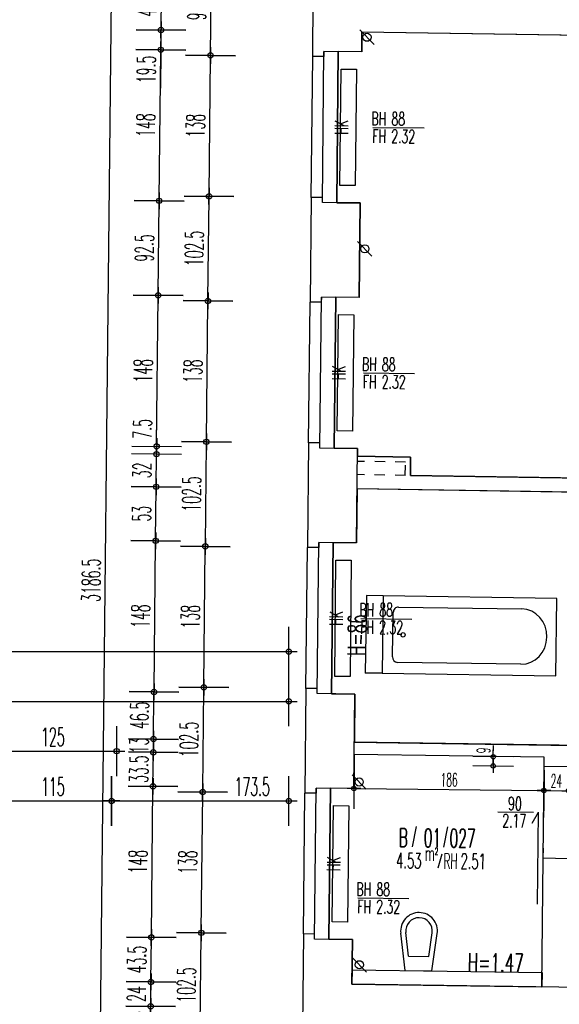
# Model space of a CAD drawing. Extents: x -14.3 to 68.8, y -3.9 to 57.4.
# Tile 30 of 46: x 33.5 to 38.8, y 23.6 to 33.2. Entities that reach past the tile are written whole.
import ezdxf
from ezdxf.enums import TextEntityAlignment as Align

# ---------------------------------------------------------------- set-up
doc = ezdxf.new("R2010")
doc.units = 0
doc.header["$LTSCALE"] = 0.25
doc.header["$MEASUREMENT"] = 0
doc.header["$PDMODE"] = 34
doc.header["$PDSIZE"] = 0.06
doc.linetypes.add('BOS_PUNKT', pattern=[0.18, 0, -0.18])
doc.linetypes.add('BOS_STRICH', pattern=[0.4, 0.2, -0.2])
doc.layers.get('0').update_dxf_attribs({"color": 30, "linetype": 'CONTINUOUS'})
doc.layers.get('DEFPOINTS').update_dxf_attribs({"linetype": 'CONTINUOUS'})
for name, color, linetype in [('01ATTRMB', 7, 'CONTINUOUS'), ('01BEM-A', 7, 'CONTINUOUS'), ('01BEM-FEN', 7, 'CONTINUOUS'), ('01BEM-I', 7, 'CONTINUOUS'), ('01BEM-TUR', 7, 'CONTINUOUS'), ('01EIN-SAN', 9, 'CONTINUOUS'), ('01FEN', 4, 'CONTINUOUS'), ('01FLA-POLY1', 1, 'CONTINUOUS'), ('01TGA-HZG', 4, 'CONTINUOUS'), ('01TGA-STG', 4, 'CONTINUOUS'), ('01TUR-S', 7, 'CONTINUOUS'), ('01TXT', 7, 'CONTINUOUS'), ('01WAN', 3, 'CONTINUOUS'), ('01WAN-S', 7, 'CONTINUOUS'), ('01WLB', 2, 'CONTINUOUS'), ('01WLB-U', 7, 'BOS_PUNKT'), ('01WLB-V', 2, 'BOS_STRICH')]:
    doc.layers.add(name, color=color, linetype=linetype)
doc.styles.add('BOS', font='romans.shx', dxfattribs={"width": 0.6})
doc.styles.add('BOS-BEM', font='romans.shx', dxfattribs={"width": 0.5})
doc.dimstyles.new('BOS-130', dxfattribs={"dimscale": 0.001, "dimtxt": 130, "dimasz": 10.666667, "dimexe": 1.8, "dimexo": 0.1, "dimgap": 30, "dimtad": 1, "dimdec": 4, "dimlfac": 100, "dimrnd": 0.5, "dimzin": 12, "dimtxsty": 'BOS-BEM', "dimblk1": 'BOS-BEM', "dimblk2": 'BOS-BEM', "dimsah": 1, "dimcen": 1.5, "dimse1": 1, "dimse2": 1, "dimclrd": 256, "dimclre": 256, "dimclrt": 256, "dimazin": 3, "dimtfac": 1, "dimtdec": 4, "dimtmove": 0, "dimatfit": 3, "dimtvp": 1.2, "dimtolj": 1, "dimtzin": 0})
doc.dimstyles.new('BOS-180', dxfattribs={"dimscale": 0.001, "dimtxt": 180, "dimasz": 13, "dimexe": 1.8, "dimexo": 0.1, "dimgap": 50, "dimtad": 1, "dimdec": 4, "dimlfac": 100, "dimrnd": 0.5, "dimzin": 12, "dimtxsty": 'BOS-BEM', "dimblk1": 'BOS-BEM', "dimblk2": 'BOS-BEM', "dimsah": 1, "dimcen": 1.5, "dimse1": 1, "dimse2": 1, "dimclrd": 256, "dimclre": 256, "dimclrt": 256, "dimazin": 3, "dimtfac": 1, "dimtdec": 4, "dimtmove": 0, "dimatfit": 3, "dimtvp": 1.2, "dimtolj": 1, "dimtzin": 0})

# ---------------------------------------------------------------- blocks, each defined once
blk = doc.blocks.new('BL_BADEWANNE')
at = {"color": 0, "linetype": 'BYBLOCK'}
for p, q in [((1.7, 0), (0, 0)), ((0, 0), (0, -0.7)), ((1.7, -0.7), (1.7, 0)), ((0.1, -0.55), (0.1, -0.15)), ((0.15, -0.1), (1.3577, -0.1)), ((1.3577, -0.6), (0.15, -0.6)), ((0, -0.7), (1.7, -0.7))]:
    blk.add_line(p, q, dxfattribs=at)
blk.add_circle((0.2, -0.35), 0.02, dxfattribs=at)
for centre, radius, start, end in [((0.15, -0.15), 0.05, 89.99998, 180.00002), ((1.3577, -0.35), 0.25, 270, 90), ((0.15, -0.55), 0.05, 180.00002, 270)]:
    blk.add_arc(centre, radius, start, end, dxfattribs=at)
blk = doc.blocks.new('BL_KLOSETT')
at = {"color": 0, "linetype": 'BYBLOCK'}
for p, q in [((0, 0.13), (0.3664, 0.1784)), ((0, 0.13), (0, -0.13)), ((0.14, 0.0981), (0.373, 0.1289)), ((0.14, 0.0981), (0.14, -0.0981)), ((0, -0.13), (0.3664, -0.1784)), ((0.14, -0.0981), (0.373, -0.1289))]:
    blk.add_line(p, q, dxfattribs=at)
for radius, start, end in [(0.18, 0.00006, 97.53203), (0.13, 0.00005, 97.53208), (0.18, 262.46797, 359.99994), (0.13, 262.46792, 359.99995)]:
    blk.add_arc((0.39, 0), radius, start, end, dxfattribs=at)
blk = doc.blocks.new('BOS-BEM')
for p, q in [((0, -18.75), (0, 18.75)), ((-6.25, 0), (6.25, 0))]:
    blk.add_line(p, q)
blk.add_circle((0, 0), 2)
blk = doc.blocks.new('*D1263')
at = {"layer": '01BEM-I'}
for p, q in [((38.131, 26.0059), (38.1322, 26.1168)), ((38.1302, 25.9266), (38.1309, 25.9952))]:
    blk.add_line(p, q, dxfattribs=at)
at = {"layer": 'DEFPOINTS', "color": 0}
for p in [(38.131, 26.0059), (38.631, 26.0006), (38.63, 25.9106)]:
    blk.add_point(p, dxfattribs=at)
at = {"layer": '01BEM-I', "xscale": 0.01066666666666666, "yscale": 0.01066666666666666, "zscale": 0.01066666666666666}
for p, rotation in [((38.131, 26.0059), 89.39336692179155), ((38.1301, 25.9159), 269.3933669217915)]:
    blk.add_blockref('BOS-BEM', p, dxfattribs=dict(at, rotation=rotation))
at = {"layer": '01BEM-I', "insert": (38.0367, 26.0677), "char_height": 0.13, "attachment_point": 5, "rotation": 89.39337, "style": 'BOS-BEM'}
blk.add_mtext('\\A1;9', dxfattribs=at)
blk = doc.blocks.new('BL_TGA-STGL')
blk.add_line((-0.0707, -0.0707), (0.0707, 0.0707))
blk.add_circle((0, 0), 0.04)
blk = doc.blocks.new('*D1253')
at = {"layer": '01BEM-A'}
blk.add_line((35.2619, 23.2688), (35.2725, 24.2677), dxfattribs=at)
at = {"layer": 'DEFPOINTS', "color": 0}
for p in [(35.2726, 24.2807), (36.2725, 24.2701), (36.2617, 23.2452)]:
    blk.add_point(p, dxfattribs=at)
at = {"layer": '01BEM-A', "xscale": 0.013, "yscale": 0.013, "zscale": 0.013}
for p, rotation in [((35.2726, 24.2807), 89.39336692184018), ((35.2617, 23.2558), 269.3933669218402)]:
    blk.add_blockref('BOS-BEM', p, dxfattribs=dict(at, rotation=rotation))
at = {"layer": '01BEM-A', "insert": (35.1272, 23.7697), "char_height": 0.18, "attachment_point": 5, "rotation": 89.39337, "style": 'BOS-BEM'}
blk.add_mtext('\\A1;102.5', dxfattribs=at)
blk = doc.blocks.new('*D1252')
at = {"layer": '01BEM-A'}
blk.add_line((35.2727, 24.2937), (35.2871, 25.6476), dxfattribs=at)
at = {"layer": 'DEFPOINTS', "color": 0}
for p in [(35.2872, 25.6606), (36.2872, 25.65), (36.2725, 24.2701)]:
    blk.add_point(p, dxfattribs=at)
at = {"layer": '01BEM-A', "xscale": 0.013, "yscale": 0.013, "zscale": 0.013}
for p, rotation in [((35.2872, 25.6606), 89.39336692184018), ((35.2726, 24.2807), 269.3933669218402)]:
    blk.add_blockref('BOS-BEM', p, dxfattribs=dict(at, rotation=rotation))
at = {"layer": '01BEM-A', "insert": (35.1399, 24.9722), "char_height": 0.18, "attachment_point": 5, "rotation": 89.39337, "style": 'BOS-BEM'}
blk.add_mtext('\\A1;138', dxfattribs=at)
blk = doc.blocks.new('*D1251')
at = {"layer": '01BEM-A'}
blk.add_line((35.2873, 25.6736), (35.2979, 26.6726), dxfattribs=at)
at = {"layer": 'DEFPOINTS', "color": 0}
for p in [(35.2981, 26.6856), (36.298, 26.675), (36.2872, 25.65)]:
    blk.add_point(p, dxfattribs=at)
at = {"layer": '01BEM-A', "xscale": 0.013, "yscale": 0.013, "zscale": 0.013}
for p, rotation in [((35.2981, 26.6856), 89.39336692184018), ((35.2872, 25.6606), 269.3933669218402)]:
    blk.add_blockref('BOS-BEM', p, dxfattribs=dict(at, rotation=rotation))
at = {"layer": '01BEM-A', "insert": (35.1526, 26.1746), "char_height": 0.18, "attachment_point": 5, "rotation": 89.39337, "style": 'BOS-BEM'}
blk.add_mtext('\\A1;102.5', dxfattribs=at)
blk = doc.blocks.new('*D1250')
at = {"layer": '01BEM-A'}
blk.add_line((35.2982, 26.6986), (35.3125, 28.0525), dxfattribs=at)
at = {"layer": 'DEFPOINTS', "color": 0}
for p in [(35.3127, 28.0655), (36.3126, 28.0549), (36.298, 26.675)]:
    blk.add_point(p, dxfattribs=at)
at = {"layer": '01BEM-A', "xscale": 0.013, "yscale": 0.013, "zscale": 0.013}
for p, rotation in [((35.3127, 28.0655), 89.39336692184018), ((35.2981, 26.6856), 269.3933669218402)]:
    blk.add_blockref('BOS-BEM', p, dxfattribs=dict(at, rotation=rotation))
at = {"layer": '01BEM-A', "insert": (35.1654, 27.377), "char_height": 0.18, "attachment_point": 5, "rotation": 89.39337, "style": 'BOS-BEM'}
blk.add_mtext('\\A1;138', dxfattribs=at)
blk = doc.blocks.new('*D1116')
at = {"layer": '01BEM-A'}
blk.add_line((35.3128, 28.0785), (35.3234, 29.0774), dxfattribs=at)
at = {"layer": 'DEFPOINTS', "color": 0}
for p in [(35.3235, 29.0904), (36.3235, 29.0799), (36.3126, 28.0549)]:
    blk.add_point(p, dxfattribs=at)
at = {"layer": '01BEM-A', "xscale": 0.013, "yscale": 0.013, "zscale": 0.013}
for p, rotation in [((35.3235, 29.0904), 89.39336692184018), ((35.3127, 28.0655), 269.3933669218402)]:
    blk.add_blockref('BOS-BEM', p, dxfattribs=dict(at, rotation=rotation))
at = {"layer": '01BEM-A', "insert": (35.1781, 28.5795), "char_height": 0.18, "attachment_point": 5, "rotation": 89.39337, "style": 'BOS-BEM'}
blk.add_mtext('\\A1;102.5', dxfattribs=at)
blk = doc.blocks.new('*D1354')
at = {"layer": '01BEM-A'}
blk.add_line((35.3237, 29.1034), (35.338, 30.4574), dxfattribs=at)
at = {"layer": 'DEFPOINTS', "color": 0}
for p in [(35.3381, 30.4704), (36.3381, 30.4598), (36.3235, 29.0799)]:
    blk.add_point(p, dxfattribs=at)
at = {"layer": '01BEM-A', "xscale": 0.013, "yscale": 0.013, "zscale": 0.013}
for p, rotation in [((35.3381, 30.4704), 89.39336692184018), ((35.3235, 29.0904), 269.3933669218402)]:
    blk.add_blockref('BOS-BEM', p, dxfattribs=dict(at, rotation=rotation))
at = {"layer": '01BEM-A', "insert": (35.1908, 29.7819), "char_height": 0.18, "attachment_point": 5, "rotation": 89.39337, "style": 'BOS-BEM'}
blk.add_mtext('\\A1;138', dxfattribs=at)
blk = doc.blocks.new('*D1353')
at = {"layer": '01BEM-A'}
blk.add_line((35.3383, 30.4834), (35.3489, 31.4823), dxfattribs=at)
at = {"layer": 'DEFPOINTS', "color": 0}
for p in [(35.349, 31.4953), (36.3489, 31.4847), (36.3381, 30.4598)]:
    blk.add_point(p, dxfattribs=at)
at = {"layer": '01BEM-A', "xscale": 0.013, "yscale": 0.013, "zscale": 0.013}
for p, rotation in [((35.349, 31.4953), 89.39336692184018), ((35.3381, 30.4704), 269.3933669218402)]:
    blk.add_blockref('BOS-BEM', p, dxfattribs=dict(at, rotation=rotation))
at = {"layer": '01BEM-A', "insert": (35.2036, 30.9843), "char_height": 0.18, "attachment_point": 5, "rotation": 89.39337, "style": 'BOS-BEM'}
blk.add_mtext('\\A1;102.5', dxfattribs=at)
blk = doc.blocks.new('*D1352')
at = {"layer": '01BEM-A'}
blk.add_line((35.3491, 31.5083), (35.3635, 32.8622), dxfattribs=at)
at = {"layer": 'DEFPOINTS', "color": 0}
for p in [(35.3636, 32.8752), (36.3635, 32.8646), (36.3489, 31.4847)]:
    blk.add_point(p, dxfattribs=at)
at = {"layer": '01BEM-A', "xscale": 0.013, "yscale": 0.013, "zscale": 0.013}
for p, rotation in [((35.3636, 32.8752), 89.39336692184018), ((35.349, 31.4953), 269.3933669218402)]:
    blk.add_blockref('BOS-BEM', p, dxfattribs=dict(at, rotation=rotation))
at = {"layer": '01BEM-A', "insert": (35.2163, 32.1868), "char_height": 0.18, "attachment_point": 5, "rotation": 89.39337, "style": 'BOS-BEM'}
blk.add_mtext('\\A1;138', dxfattribs=at)
blk = doc.blocks.new('*D1351')
at = {"layer": '01BEM-A'}
blk.add_line((35.3637, 32.8882), (35.3736, 33.8172), dxfattribs=at)
at = {"layer": 'DEFPOINTS', "color": 0}
for p in [(35.3737, 33.8302), (36.3737, 33.8196), (36.3635, 32.8646)]:
    blk.add_point(p, dxfattribs=at)
at = {"layer": '01BEM-A', "xscale": 0.013, "yscale": 0.013, "zscale": 0.013}
for p, rotation in [((35.3737, 33.8302), 89.39336692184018), ((35.3636, 32.8752), 269.3933669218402)]:
    blk.add_blockref('BOS-BEM', p, dxfattribs=dict(at, rotation=rotation))
at = {"layer": '01BEM-A', "insert": (35.2287, 33.3542), "char_height": 0.18, "attachment_point": 5, "rotation": 89.39337, "style": 'BOS-BEM'}
blk.add_mtext('\\A1;95.5', dxfattribs=at)
blk = doc.blocks.new('*D1249')
at = {"layer": '01BEM-A'}
blk.add_line((34.7749, 23.3239), (34.7773, 23.5475), dxfattribs=at)
at = {"layer": 'DEFPOINTS', "color": 0}
for p in [(34.7774, 23.5605), (36.8288, 23.5388), (36.5122, 23.2925)]:
    blk.add_point(p, dxfattribs=at)
at = {"layer": '01BEM-A', "xscale": 0.013, "yscale": 0.013, "zscale": 0.013}
for p, rotation in [((34.7774, 23.5605), 89.39336692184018), ((34.7748, 23.3109), 269.3933669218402)]:
    blk.add_blockref('BOS-BEM', p, dxfattribs=dict(at, rotation=rotation))
at = {"layer": '01BEM-A', "insert": (34.6361, 23.4372), "char_height": 0.18, "attachment_point": 5, "rotation": 89.39337, "style": 'BOS-BEM'}
blk.add_mtext('\\A1;25', dxfattribs=at)
blk = doc.blocks.new('*D1248')
at = {"layer": '01BEM-A'}
blk.add_line((34.7776, 23.5735), (34.7798, 23.7868), dxfattribs=at)
at = {"layer": 'DEFPOINTS', "color": 0}
for p in [(34.78, 23.7998), (36.7474, 23.7789), (36.8288, 23.5388)]:
    blk.add_point(p, dxfattribs=at)
at = {"layer": '01BEM-A', "xscale": 0.013, "yscale": 0.013, "zscale": 0.013}
for p, rotation in [((34.78, 23.7998), 89.39336692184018), ((34.7774, 23.5605), 269.3933669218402)]:
    blk.add_blockref('BOS-BEM', p, dxfattribs=dict(at, rotation=rotation))
at = {"layer": '01BEM-A', "insert": (34.6387, 23.6816), "char_height": 0.18, "attachment_point": 5, "rotation": 89.39337, "style": 'BOS-BEM'}
blk.add_mtext('\\A1;24', dxfattribs=at)
blk = doc.blocks.new('*D1247')
at = {"layer": '01BEM-A'}
blk.add_line((34.7801, 23.8128), (34.7845, 24.2229), dxfattribs=at)
at = {"layer": 'DEFPOINTS', "color": 0}
for p in [(34.7846, 24.2359), (36.752, 24.215), (36.7474, 23.7789)]:
    blk.add_point(p, dxfattribs=at)
at = {"layer": '01BEM-A', "xscale": 0.013, "yscale": 0.013, "zscale": 0.013}
for p, rotation in [((34.7846, 24.2359), 89.39336692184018), ((34.78, 23.7998), 269.3933669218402)]:
    blk.add_blockref('BOS-BEM', p, dxfattribs=dict(at, rotation=rotation))
at = {"layer": '01BEM-A', "insert": (34.6423, 24.0193), "char_height": 0.18, "attachment_point": 5, "rotation": 89.39337, "style": 'BOS-BEM'}
blk.add_mtext('\\A1;43.5', dxfattribs=at)
blk = doc.blocks.new('*D1246')
at = {"layer": '01BEM-A'}
blk.add_line((34.7847, 24.2489), (34.8001, 25.7028), dxfattribs=at)
at = {"layer": 'DEFPOINTS', "color": 0}
for p in [(34.8003, 25.7158), (36.7677, 25.695), (36.752, 24.215)]:
    blk.add_point(p, dxfattribs=at)
at = {"layer": '01BEM-A', "xscale": 0.013, "yscale": 0.013, "zscale": 0.013}
for p, rotation in [((34.8003, 25.7158), 89.39336692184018), ((34.7846, 24.2359), 269.3933669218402)]:
    blk.add_blockref('BOS-BEM', p, dxfattribs=dict(at, rotation=rotation))
at = {"layer": '01BEM-A', "insert": (34.6524, 24.9773), "char_height": 0.18, "attachment_point": 5, "rotation": 89.39337, "style": 'BOS-BEM'}
blk.add_mtext('\\A1;148', dxfattribs=at)
blk = doc.blocks.new('*D1245')
at = {"layer": '01BEM-A'}
blk.add_line((34.8004, 25.7288), (34.8037, 26.0366), dxfattribs=at)
at = {"layer": 'DEFPOINTS', "color": 0}
for p in [(34.8038, 26.0496), (36.7712, 26.0288), (36.7677, 25.695)]:
    blk.add_point(p, dxfattribs=at)
at = {"layer": '01BEM-A', "xscale": 0.013, "yscale": 0.013, "zscale": 0.013}
for p, rotation in [((34.8038, 26.0496), 89.39336692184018), ((34.8003, 25.7158), 269.3933669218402)]:
    blk.add_blockref('BOS-BEM', p, dxfattribs=dict(at, rotation=rotation))
at = {"layer": '01BEM-A', "insert": (34.662, 25.8842), "char_height": 0.18, "attachment_point": 5, "rotation": 89.39337, "style": 'BOS-BEM'}
blk.add_mtext('\\A1;33.5', dxfattribs=at)
blk = doc.blocks.new('*D1244')
at = {"layer": '01BEM-A'}
blk.add_line((34.8039, 26.0626), (34.805, 26.1653), dxfattribs=at)
at = {"layer": 'DEFPOINTS', "color": 0}
for p in [(34.8052, 26.1783), (36.7726, 26.1574), (36.7712, 26.0288)]:
    blk.add_point(p, dxfattribs=at)
at = {"layer": '01BEM-A', "xscale": 0.013, "yscale": 0.013, "zscale": 0.013}
for p, rotation in [((34.8052, 26.1783), 89.39336692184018), ((34.8038, 26.0496), 269.3933669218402)]:
    blk.add_blockref('BOS-BEM', p, dxfattribs=dict(at, rotation=rotation))
at = {"layer": '01BEM-A', "insert": (34.6645, 26.1154), "char_height": 0.18, "attachment_point": 5, "rotation": 89.39337, "style": 'BOS-BEM'}
blk.add_mtext('\\A1;13', dxfattribs=at)
blk = doc.blocks.new('*D1243')
at = {"layer": '01BEM-A'}
blk.add_line((34.8053, 26.1913), (34.8099, 26.6277), dxfattribs=at)
at = {"layer": 'DEFPOINTS', "color": 0}
for p in [(34.8101, 26.6407), (36.7775, 26.6199), (36.7726, 26.1574)]:
    blk.add_point(p, dxfattribs=at)
at = {"layer": '01BEM-A', "xscale": 0.013, "yscale": 0.013, "zscale": 0.013}
for p, rotation in [((34.8101, 26.6407), 89.39336692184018), ((34.8052, 26.1783), 269.3933669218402)]:
    blk.add_blockref('BOS-BEM', p, dxfattribs=dict(at, rotation=rotation))
at = {"layer": '01BEM-A', "insert": (34.6676, 26.411), "char_height": 0.18, "attachment_point": 5, "rotation": 89.39337, "style": 'BOS-BEM'}
blk.add_mtext('\\A1;46.5', dxfattribs=at)
blk = doc.blocks.new('*D1242')
at = {"layer": '01BEM-A'}
blk.add_line((34.8102, 26.6537), (34.8256, 28.1077), dxfattribs=at)
at = {"layer": 'DEFPOINTS', "color": 0}
for p in [(34.8257, 28.1207), (36.7931, 28.0998), (36.7775, 26.6199)]:
    blk.add_point(p, dxfattribs=at)
at = {"layer": '01BEM-A', "xscale": 0.013, "yscale": 0.013, "zscale": 0.013}
for p, rotation in [((34.8257, 28.1207), 89.39336692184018), ((34.8101, 26.6407), 269.3933669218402)]:
    blk.add_blockref('BOS-BEM', p, dxfattribs=dict(at, rotation=rotation))
at = {"layer": '01BEM-A', "insert": (34.6779, 27.3822), "char_height": 0.18, "attachment_point": 5, "rotation": 89.39337, "style": 'BOS-BEM'}
blk.add_mtext('\\A1;148', dxfattribs=at)
blk = doc.blocks.new('*D1241')
at = {"layer": '01BEM-A'}
blk.add_line((34.8259, 28.1337), (34.8312, 28.6365), dxfattribs=at)
at = {"layer": 'DEFPOINTS', "color": 0}
for p in [(34.8313, 28.6495), (36.7987, 28.6287), (36.7931, 28.0998)]:
    blk.add_point(p, dxfattribs=at)
at = {"layer": '01BEM-A', "xscale": 0.013, "yscale": 0.013, "zscale": 0.013}
for p, rotation in [((34.8313, 28.6495), 89.39336692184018), ((34.8257, 28.1207), 269.3933669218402)]:
    blk.add_blockref('BOS-BEM', p, dxfattribs=dict(at, rotation=rotation))
at = {"layer": '01BEM-A', "insert": (34.6885, 28.3866), "char_height": 0.18, "attachment_point": 5, "rotation": 89.39337, "style": 'BOS-BEM'}
blk.add_mtext('\\A1;53', dxfattribs=at)
blk = doc.blocks.new('*D1115')
at = {"layer": '01BEM-A'}
blk.add_line((34.8315, 28.6625), (34.8346, 28.9565), dxfattribs=at)
at = {"layer": 'DEFPOINTS', "color": 0}
for p in [(34.8347, 28.9695), (36.8021, 28.9486), (36.7987, 28.6287)]:
    blk.add_point(p, dxfattribs=at)
at = {"layer": '01BEM-A', "xscale": 0.013, "yscale": 0.013, "zscale": 0.013}
for p, rotation in [((34.8347, 28.9695), 89.39336692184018), ((34.8313, 28.6495), 269.3933669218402)]:
    blk.add_blockref('BOS-BEM', p, dxfattribs=dict(at, rotation=rotation))
at = {"layer": '01BEM-A', "insert": (34.693, 28.811), "char_height": 0.18, "attachment_point": 5, "rotation": 89.39337, "style": 'BOS-BEM'}
blk.add_mtext('\\A1;32', dxfattribs=at)
blk = doc.blocks.new('*D1114')
at = {"layer": '01BEM-A'}
for p, q in [((34.8357, 29.0586), (34.8389, 29.3602)), ((34.8347, 28.9695), (34.8355, 29.0456)), ((34.8346, 28.9565), (34.8344, 28.9435))]:
    blk.add_line(p, q, dxfattribs=at)
at = {"layer": 'DEFPOINTS', "color": 0}
for p in [(34.8355, 29.0456), (36.8021, 28.9486), (36.8029, 29.0248)]:
    blk.add_point(p, dxfattribs=at)
at = {"layer": '01BEM-A', "xscale": 0.013, "yscale": 0.013, "zscale": 0.013}
for p, rotation in [((34.8355, 29.0456), 269.3933669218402), ((34.8347, 28.9695), 89.39336692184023)]:
    blk.add_blockref('BOS-BEM', p, dxfattribs=dict(at, rotation=rotation))
at = {"layer": '01BEM-A', "insert": (34.6973, 29.2174), "char_height": 0.18, "attachment_point": 5, "rotation": 89.39337, "style": 'BOS-BEM'}
blk.add_mtext('\\A1;7.5', dxfattribs=at)
blk = doc.blocks.new('*D1350')
at = {"layer": '01BEM-A'}
blk.add_line((34.8357, 29.0586), (34.8511, 30.5125), dxfattribs=at)
at = {"layer": 'DEFPOINTS', "color": 0}
for p in [(34.8512, 30.5255), (36.8186, 30.5047), (36.8029, 29.0248)]:
    blk.add_point(p, dxfattribs=at)
at = {"layer": '01BEM-A', "xscale": 0.013, "yscale": 0.013, "zscale": 0.013}
for p, rotation in [((34.8512, 30.5255), 89.39336692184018), ((34.8355, 29.0456), 269.3933669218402)]:
    blk.add_blockref('BOS-BEM', p, dxfattribs=dict(at, rotation=rotation))
at = {"layer": '01BEM-A', "insert": (34.7034, 29.787), "char_height": 0.18, "attachment_point": 5, "rotation": 89.39337, "style": 'BOS-BEM'}
blk.add_mtext('\\A1;148', dxfattribs=at)
blk = doc.blocks.new('*D1349')
at = {"layer": '01BEM-A'}
blk.add_line((34.8513, 30.5385), (34.8609, 31.4375), dxfattribs=at)
at = {"layer": 'DEFPOINTS', "color": 0}
for p in [(34.861, 31.4505), (36.8284, 31.4296), (36.8186, 30.5047)]:
    blk.add_point(p, dxfattribs=at)
at = {"layer": '01BEM-A', "xscale": 0.013, "yscale": 0.013, "zscale": 0.013}
for p, rotation in [((34.861, 31.4505), 89.39336692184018), ((34.8512, 30.5255), 269.3933669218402)]:
    blk.add_blockref('BOS-BEM', p, dxfattribs=dict(at, rotation=rotation))
at = {"layer": '01BEM-A', "insert": (34.7161, 30.9895), "char_height": 0.18, "attachment_point": 5, "rotation": 89.39337, "style": 'BOS-BEM'}
blk.add_mtext('\\A1;92.5', dxfattribs=at)
blk = doc.blocks.new('*D1348')
at = {"layer": '01BEM-A'}
blk.add_line((34.8611, 31.4635), (34.8765, 32.9174), dxfattribs=at)
at = {"layer": 'DEFPOINTS', "color": 0}
for p in [(34.8767, 32.9304), (36.844, 32.9096), (36.8284, 31.4296)]:
    blk.add_point(p, dxfattribs=at)
at = {"layer": '01BEM-A', "xscale": 0.013, "yscale": 0.013, "zscale": 0.013}
for p, rotation in [((34.8767, 32.9304), 89.39336692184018), ((34.861, 31.4505), 269.3933669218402)]:
    blk.add_blockref('BOS-BEM', p, dxfattribs=dict(at, rotation=rotation))
at = {"layer": '01BEM-A', "insert": (34.7288, 32.1919), "char_height": 0.18, "attachment_point": 5, "rotation": 89.39337, "style": 'BOS-BEM'}
blk.add_mtext('\\A1;148', dxfattribs=at)
blk = doc.blocks.new('*D1347')
at = {"layer": '01BEM-A'}
for p, q in [((34.8786, 33.1116), (34.8768, 32.9434)), ((34.8767, 32.9304), (34.8727, 32.556))]:
    blk.add_line(p, q, dxfattribs=at)
at = {"layer": 'DEFPOINTS', "color": 0}
for p in [(34.8787, 33.1246), (36.8461, 33.1038), (36.844, 32.9096)]:
    blk.add_point(p, dxfattribs=at)
at = {"layer": '01BEM-A', "xscale": 0.013, "yscale": 0.013, "zscale": 0.013}
for p, rotation in [((34.8787, 33.1246), 89.39336692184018), ((34.8767, 32.9304), 269.3933669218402)]:
    blk.add_blockref('BOS-BEM', p, dxfattribs=dict(at, rotation=rotation))
at = {"layer": '01BEM-A', "insert": (34.7346, 32.7382), "char_height": 0.18, "attachment_point": 5, "rotation": 89.39337, "style": 'BOS-BEM'}
blk.add_mtext('\\A1;19.5', dxfattribs=at)
blk = doc.blocks.new('*D1346')
at = {"layer": '01BEM-A'}
blk.add_line((34.8789, 33.1376), (34.8829, 33.5216), dxfattribs=at)
at = {"layer": 'DEFPOINTS', "color": 0}
for p in [(34.8831, 33.5346), (36.8504, 33.5138), (36.8461, 33.1038)]:
    blk.add_point(p, dxfattribs=at)
at = {"layer": '01BEM-A', "xscale": 0.013, "yscale": 0.013, "zscale": 0.013}
for p, rotation in [((34.8831, 33.5346), 89.39336692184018), ((34.8787, 33.1246), 269.3933669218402)]:
    blk.add_blockref('BOS-BEM', p, dxfattribs=dict(at, rotation=rotation))
at = {"layer": '01BEM-A', "insert": (34.7409, 33.3311), "char_height": 0.18, "attachment_point": 5, "rotation": 89.39337, "style": 'BOS-BEM'}
blk.add_mtext('\\A1;41', dxfattribs=at)
blk = doc.blocks.new('*D1113')
at = {"layer": '01BEM-A'}
blk.add_line((34.1553, 10.8439), (34.4924, 42.6821), dxfattribs=at)
at = {"layer": 'DEFPOINTS', "color": 0}
for p in [(34.4925, 42.6951), (36.4896, 42.674), (36.13, 10.81)]:
    blk.add_point(p, dxfattribs=at)
at = {"layer": '01BEM-A', "xscale": 0.013, "yscale": 0.013, "zscale": 0.013}
for p, rotation in [((34.4925, 42.6951), 89.39336692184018), ((34.1551, 10.8309), 269.3933669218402)]:
    blk.add_blockref('BOS-BEM', p, dxfattribs=dict(at, rotation=rotation))
at = {"layer": '01BEM-A', "insert": (34.1941, 27.7337), "char_height": 0.18, "attachment_point": 5, "rotation": 89.39337, "style": 'BOS-BEM'}
blk.add_mtext('\\A1;3186.5', dxfattribs=at)
blk = doc.blocks.new('*D979')
at = {"layer": '01BEM-A'}
blk.add_line((33.258, 25.5727), (34.382, 25.5727), dxfattribs=at)
at = {"layer": 'DEFPOINTS', "color": 0}
for p in [(34.395, 25.5727), (33.245, 10.81), (34.395, 10.81)]:
    blk.add_point(p, dxfattribs=at)
at = {"layer": '01BEM-A', "xscale": 0.013, "yscale": 0.013, "zscale": 0.013, "rotation": 180}
blk.add_blockref('BOS-BEM', (33.245, 25.5727), dxfattribs=at)
at = {"layer": '01BEM-A', "xscale": 0.013, "yscale": 0.013, "zscale": 0.013}
blk.add_blockref('BOS-BEM', (34.395, 25.5727), dxfattribs=at)
at = {"layer": '01BEM-A', "insert": (33.82, 25.7127), "char_height": 0.18, "attachment_point": 5, "style": 'BOS-BEM'}
blk.add_mtext('\\A1;115', dxfattribs=at)
blk = doc.blocks.new('*D1135')
at = {"layer": '01BEM-A'}
blk.add_line((34.408, 25.5727), (36.117, 25.5727), dxfattribs=at)
at = {"layer": 'DEFPOINTS', "color": 0}
for p in [(36.13, 25.5727), (34.395, 10.81), (36.13, 10.81)]:
    blk.add_point(p, dxfattribs=at)
at = {"layer": '01BEM-A', "xscale": 0.013, "yscale": 0.013, "zscale": 0.013, "rotation": 180}
blk.add_blockref('BOS-BEM', (34.395, 25.5727), dxfattribs=at)
at = {"layer": '01BEM-A', "xscale": 0.013, "yscale": 0.013, "zscale": 0.013}
blk.add_blockref('BOS-BEM', (36.13, 25.5727), dxfattribs=at)
at = {"layer": '01BEM-A', "insert": (35.7711, 25.7127), "char_height": 0.18, "attachment_point": 5, "style": 'BOS-BEM'}
blk.add_mtext('\\A1;173.5', dxfattribs=at)
blk = doc.blocks.new('*D977')
at = {"layer": '01BEM-A'}
blk.add_line((33.208, 26.0602), (34.432, 26.0602), dxfattribs=at)
at = {"layer": 'DEFPOINTS', "color": 0}
for p in [(34.445, 26.0602), (33.195, 10.44), (34.445, 10.44)]:
    blk.add_point(p, dxfattribs=at)
at = {"layer": '01BEM-A', "xscale": 0.013, "yscale": 0.013, "zscale": 0.013, "rotation": 180}
blk.add_blockref('BOS-BEM', (33.195, 26.0602), dxfattribs=at)
at = {"layer": '01BEM-A', "xscale": 0.013, "yscale": 0.013, "zscale": 0.013}
blk.add_blockref('BOS-BEM', (34.445, 26.0602), dxfattribs=at)
at = {"layer": '01BEM-A', "insert": (33.82, 26.2002), "char_height": 0.18, "attachment_point": 5, "style": 'BOS-BEM'}
blk.add_mtext('\\A1;125', dxfattribs=at)
blk = doc.blocks.new('*D976')
at = {"layer": '01BEM-A'}
blk.add_line((0.013, 26.5477), (36.117, 26.5477), dxfattribs=at)
at = {"layer": 'DEFPOINTS', "color": 0}
for p in [(36.13, 26.5477), (36.13, 10.81), (0, 9.02)]:
    blk.add_point(p, dxfattribs=at)
at = {"layer": '01BEM-A', "xscale": 0.013, "yscale": 0.013, "zscale": 0.013, "rotation": 180}
blk.add_blockref('BOS-BEM', (0, 26.5477), dxfattribs=at)
at = {"layer": '01BEM-A', "xscale": 0.013, "yscale": 0.013, "zscale": 0.013}
blk.add_blockref('BOS-BEM', (36.13, 26.5477), dxfattribs=at)
at = {"layer": '01BEM-A', "insert": (18.065, 26.6877), "char_height": 0.18, "attachment_point": 5, "style": 'BOS-BEM'}
blk.add_mtext('\\A1;3613', dxfattribs=at)
blk = doc.blocks.new('*D791')
at = {"layer": '01BEM-A'}
blk.add_line((-4.007, 27.0352), (36.117, 27.0352), dxfattribs=at)
at = {"layer": 'DEFPOINTS', "color": 0}
for p in [(36.13, 27.0352), (36.13, 10.81), (-4.02, 9.02)]:
    blk.add_point(p, dxfattribs=at)
at = {"layer": '01BEM-A', "xscale": 0.013, "yscale": 0.013, "zscale": 0.013, "rotation": 180}
blk.add_blockref('BOS-BEM', (-4.02, 27.0352), dxfattribs=at)
at = {"layer": '01BEM-A', "xscale": 0.013, "yscale": 0.013, "zscale": 0.013}
blk.add_blockref('BOS-BEM', (36.13, 27.0352), dxfattribs=at)
at = {"layer": '01BEM-A', "insert": (16.055, 27.1752), "char_height": 0.18, "attachment_point": 5, "style": 'BOS-BEM'}
blk.add_mtext('\\A1;4015', dxfattribs=at)
blk = doc.blocks.new('*D1240')
at = {"layer": '01BEM-I'}
blk.add_line((36.7783, 25.6941), (38.6169, 25.6747), dxfattribs=at)
at = {"layer": 'DEFPOINTS', "color": 0}
for p in [(36.7712, 26.0288), (38.631, 26.0006), (38.6275, 25.6745)]:
    blk.add_point(p, dxfattribs=at)
at = {"layer": '01BEM-I', "xscale": 0.01066666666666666, "yscale": 0.01066666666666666, "zscale": 0.01066666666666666}
for p, rotation in [((36.7677, 25.6942), 179.3933669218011), ((38.6275, 25.6745), 359.3933669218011)]:
    blk.add_blockref('BOS-BEM', p, dxfattribs=dict(at, rotation=rotation))
at = {"layer": '01BEM-I', "insert": (37.6986, 25.7794), "char_height": 0.13, "attachment_point": 5, "rotation": 359.39337, "style": 'BOS-BEM'}
blk.add_mtext('\\A1;186', dxfattribs=at)
blk = doc.blocks.new('*D1254')
at = {"layer": '01BEM-I'}
blk.add_line((38.6382, 25.6744), (38.8569, 25.6721), dxfattribs=at)
at = {"layer": 'DEFPOINTS', "color": 0}
for p in [(38.631, 26.0006), (38.871, 25.997), (38.8675, 25.672)]:
    blk.add_point(p, dxfattribs=at)
at = {"layer": '01BEM-I', "xscale": 0.01066666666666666, "yscale": 0.01066666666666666, "zscale": 0.01066666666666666}
for p, rotation in [((38.6275, 25.6745), 179.3933669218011), ((38.8675, 25.672), 359.3933669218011)]:
    blk.add_blockref('BOS-BEM', p, dxfattribs=dict(at, rotation=rotation))
at = {"layer": '01BEM-I', "insert": (38.7485, 25.7683), "char_height": 0.13, "attachment_point": 5, "rotation": 359.39337, "style": 'BOS-BEM'}
blk.add_mtext('\\A1;24', dxfattribs=at)

msp = doc.modelspace()

# ---------------------------------------------------------------- linework, layer by layer
at = {"layer": '01ATTRMB'}
for p, q in [((37.378068, 25.3209256), (37.3374571, 25.1219643)), ((37.6847825, 25.3176783), (37.6441715, 25.1187169)), ((37.6282675, 25.0527538), (37.5883065, 24.9151734))]:
    msp.add_line(p, q, dxfattribs=at)
at = {"layer": '01BEM-FEN', "linetype": 'BYBLOCK'}
for p, q in [((36.9534658, 32.1701287), (37.4534378, 32.1648353)), ((36.8607499, 29.7647342), (37.3607219, 29.7594407)), ((36.8352869, 27.359869), (37.3352589, 27.3545755)), ((36.8063034, 24.6224959), (37.3062754, 24.6172024))]:
    msp.add_line(p, q, dxfattribs=at)
at = {"layer": '01BEM-TUR', "linetype": 'BYBLOCK'}
msp.add_line((38.175307, 25.4648701), (38.5252874, 25.4611644), dxfattribs=at)
at = {"layer": '01EIN-SAN'}
for p, q in [((36.8893634, 27.5843082), (36.8776396, 26.8248981)), ((37.0543561, 27.5825612), (36.8893634, 27.5843082)), ((37.0426323, 26.8231512), (36.8776396, 26.8248981)), ((36.7489067, 23.9239369), (36.7473714, 23.7789343)), ((36.7488537, 23.9189279), (38.6092999, 23.8907148)), ((38.6086593, 23.8907245), (38.6071771, 23.7507309)), ((36.7473714, 23.7789343), (38.6071771, 23.7507309))]:
    msp.add_line(p, q, dxfattribs=at)
at = {"layer": '01FEN'}
for p, q in [((36.4583989, 31.4335582), (36.4740685, 32.9134753)), ((36.4329359, 29.028693), (36.4486054, 30.5086101)), ((36.4074728, 26.6238278), (36.4231424, 28.1037449)), ((36.3820098, 24.2189626), (36.3976793, 25.6988797))]:
    msp.add_line(p, q, dxfattribs=at)
at = {"layer": '01FLA-POLY1'}
for points in [[(41.804151, 31.0040403), (41.8255838, 33.0282645), (36.8461042, 33.1037768), (36.8440478, 32.9095579), (36.6140606, 32.911993), (36.5983911, 31.432076), (36.8283782, 31.4296408), (36.8185847, 30.5046927), (36.5885976, 30.5071278), (36.572928, 29.0272108), (36.8029151, 29.0247756), (36.8021091, 28.9486491), (37.3220548, 28.9407643), (37.320149, 28.7607725), (41.7796829, 28.693145), (41.7930341, 29.9540992)], [(41.7745059, 28.2041973), (41.7760834, 28.3531865), (41.4661158, 28.3578871), (41.4682331, 28.557852), (36.7987211, 28.6286637), (36.7931217, 28.0998275), (36.5631345, 28.1022626), (36.547465, 26.6223456), (36.7774521, 26.6199104), (36.7724639, 26.1488027), (40.6120627, 26.0905764), (40.6229235, 27.1163287), (40.7529162, 27.1149523), (40.7420491, 26.0886052), (41.7519435, 26.0732904), (41.7628596, 27.1042589)], [(38.6300462, 25.9106098), (38.6309991, 26.0006048), (36.7711934, 26.0288082), (36.7676586, 25.6949623), (36.5376715, 25.6973974), (36.5220019, 24.2174804), (36.751989, 24.2150452), (36.7473714, 23.7789343), (38.6071771, 23.7507309), (38.6205174, 25.0106603)]]:
    msp.add_lwpolyline(points, close=True, dxfattribs=at)
at = {"layer": '01TGA-HZG'}
for p, q in [((36.6301893, 31.6017488), (36.6422591, 32.7416849)), ((36.6422591, 32.7416849), (36.7922507, 32.7400968)), ((36.7922507, 32.7400968), (36.7801809, 31.6001607)), ((36.7801809, 31.6001607), (36.6301893, 31.6017488)), ((36.6047262, 29.1968836), (36.616796, 30.3368197)), ((36.616796, 30.3368197), (36.7667876, 30.3352316)), ((36.7667876, 30.3352316), (36.7547178, 29.1952955)), ((36.7547178, 29.1952955), (36.6047262, 29.1968836)), ((36.5792632, 26.7920184), (36.591333, 27.9319545)), ((36.591333, 27.9319545), (36.7413246, 27.9303664)), ((36.7413246, 27.9303664), (36.7292548, 26.7904303)), ((36.7292548, 26.7904303), (36.5792632, 26.7920184)), ((36.5538001, 24.3871532), (36.5658699, 25.5270893)), ((36.5658699, 25.5270893), (36.7158615, 25.5255012)), ((36.7158615, 25.5255012), (36.7037917, 24.3855651)), ((36.7037917, 24.3855651), (36.5538001, 24.3871532))]:
    msp.add_line(p, q, dxfattribs=at)
at = {"layer": '01TUR-S'}
for p in [(38.5111503, 25.3538714), (38.5657558, 24.5612149)]:
    msp.add_line(p, (38.5752846, 25.4611644), dxfattribs=at)
at = {"layer": '01WAN'}
for p, q in [((36.3635453, 32.8646427), (36.3736564, 33.8195892)), ((36.8440478, 32.9095579), (36.8461042, 33.1037768)), ((42.1255524, 33.0237156), (36.8461042, 33.1037768)), ((36.4740685, 32.9134753), (36.4735391, 32.8634781)), ((36.8440478, 32.9095579), (36.4740685, 32.9134753)), ((36.4735391, 32.8634781), (36.3635453, 32.8646427)), ((36.3489345, 31.4847201), (36.3380822, 30.4597775)), ((36.4589283, 31.4835554), (36.3489345, 31.4847201)), ((36.4583989, 31.4335582), (36.4589283, 31.4835554)), ((36.8283782, 31.4296408), (36.4583989, 31.4335582)), ((36.8185847, 30.5046927), (36.8283782, 31.4296408)), ((36.4486054, 30.5086101), (36.4480761, 30.4586129)), ((36.8185847, 30.5046927), (36.4486054, 30.5086101)), ((36.4480761, 30.4586129), (36.3380822, 30.4597775)), ((36.3234714, 29.0798549), (36.3126192, 28.0549123)), ((36.4334653, 29.0786902), (36.3234714, 29.0798549)), ((36.4329359, 29.028693), (36.4334653, 29.0786902)), ((36.8029151, 29.0247756), (36.4329359, 29.028693)), ((36.7931217, 28.0998275), (36.8029151, 29.0247756)), ((36.4231424, 28.1037449), (36.422613, 28.0537477)), ((36.7931217, 28.0998275), (36.4231424, 28.1037449)), ((36.422613, 28.0537477), (36.3126192, 28.0549123)), ((36.2980084, 26.6749897), (36.2871561, 25.6500471)), ((36.4080022, 26.673825), (36.2980084, 26.6749897)), ((36.4074728, 26.6238278), (36.4080022, 26.673825)), ((36.7774521, 26.6199104), (36.4074728, 26.6238278)), ((36.7676586, 25.6949623), (36.7774521, 26.6199104)), ((36.3976793, 25.6988797), (36.39715, 25.6488825)), ((36.7676586, 25.6949623), (36.3976793, 25.6988797)), ((36.39715, 25.6488825), (36.2871561, 25.6500471)), ((36.2725453, 24.2701245), (36.2616931, 23.2451819)), ((36.3825392, 24.2689598), (36.2725453, 24.2701245)), ((36.3820098, 24.2189626), (36.3825392, 24.2689598)), ((36.751989, 24.2150452), (36.3820098, 24.2189626)), ((36.7473714, 23.7789343), (36.751989, 24.2150452)), ((41.8468385, 23.7016024), (36.7473714, 23.7789343))]:
    msp.add_line(p, q, dxfattribs=at)
at = {"layer": '01WAN-S'}
for p, q in [((36.5983911, 31.432076), (36.6140606, 32.911993)), ((36.3489345, 31.4847201), (36.3635453, 32.8646427)), ((36.572928, 29.0272108), (36.5885976, 30.5071278)), ((36.3234714, 29.0798549), (36.3380822, 30.4597775)), ((36.547465, 26.6223456), (36.5631345, 28.1022626)), ((36.2980084, 26.6749897), (36.3126192, 28.0549123)), ((36.5220019, 24.2174804), (36.5376715, 25.6973974)), ((36.2725453, 24.2701245), (36.2871561, 25.6500471))]:
    msp.add_line(p, q, dxfattribs=at)
at = {"layer": '01WLB'}
for p, q in [((37.3220548, 28.9407643), (36.8021091, 28.9486491)), ((37.320149, 28.7607725), (37.3220548, 28.9407643)), ((41.7796829, 28.693145), (37.320149, 28.7607725)), ((41.4682331, 28.557852), (36.7987211, 28.6286637)), ((40.6120627, 26.0905764), (36.7724639, 26.1488027)), ((38.6309991, 26.0006048), (36.7711934, 26.0288082)), ((38.6300462, 25.9106098), (38.6309991, 26.0006048)), ((38.8700211, 25.9069707), (38.6300462, 25.9106098)), ((38.6071771, 23.7507309), (38.6205174, 25.0106603)), ((38.8604923, 25.0070211), (38.6205174, 25.0106603))]:
    msp.add_line(p, q, dxfattribs=at)
at = {"layer": '01WLB-U'}
msp.add_line((38.6205174, 25.0106603), (38.6300462, 25.9106098), dxfattribs=at)
at = {"layer": '01WLB-V'}
for p, q in [((37.2715306, 28.8915247), (36.8015797, 28.8986514)), ((37.2701542, 28.7615306), (37.2715306, 28.8915247)), ((37.2701542, 28.7615306), (36.8002033, 28.7686573))]:
    msp.add_line(p, q, dxfattribs=at)

# ---------------------------------------------------------------- block references
at = {"layer": '01EIN-SAN', "yscale": 1.085, "rotation": 359.1155349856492}
msp.add_blockref('BL_BADEWANNE', (37.0543561, 27.5825612), dxfattribs=at)
at = {"layer": '01EIN-SAN', "rotation": 89.13119372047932}
msp.add_blockref('BL_KLOSETT', (37.398779, 23.909072), dxfattribs=at)
at = {"layer": '01TGA-STG', "rotation": 269.3933669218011}
for p in [(36.895572, 33.0532502), (36.8736263, 30.9805785), (36.818332, 25.7582939), (36.8208165, 23.9678418)]:
    msp.add_blockref('BL_TGA-STGL', p, dxfattribs=at)

# ---------------------------------------------------------------- texts
at = {"layer": '01ATTRMB', "style": 'BOS'}
for s, height, width, p in [('B', 0.18, 0.55, (37.2053561, 25.1233629)), ('01', 0.18, 0.55, (37.4495094, 25.1207779)), ('027', 0.18, 0.55, (37.7027366, 25.1180968)), ('4.53', 0.15, 0.55, (37.1801249, 24.9135335)), ('RH', 0.15, 0.5, (37.6435279, 24.9086272)), ('2.51', 0.15, 0.55, (37.8105131, 24.9068593))]:
    msp.add_text(s, height=height, rotation=359.3934, dxfattribs=dict(at, width=width)).set_placement(p)
at = {"layer": '01ATTRMB', "style": 'BOS', "width": 0.5}
for s, height, p in [('m', 0.15, (37.5581339, 24.9845355)), ('2', 0.07, (37.593544, 25.0436069))]:
    msp.add_text(s, height=height, rotation=359.3934, dxfattribs=at).set_placement(p, align=Align.RIGHT)
at = {"layer": '01BEM-FEN', "linetype": 'BYBLOCK', "style": 'BOS', "width": 0.6}
for s, p in [('BH', (36.9381724, 32.1916282)), ('88', (37.1335918, 32.1895592)), ('FH', (36.9468439, 32.020298)), ('2.32', (37.1317791, 32.01834)), ('BH', (36.8454565, 29.7862336)), ('88', (37.040876, 29.7841646)), ('FH', (36.8541281, 29.6149035)), ('2.32', (37.0390632, 29.6129455)), ('BH', (36.8199934, 27.3813684)), ('88', (37.0154129, 27.3792994)), ('FH', (36.828665, 27.2100383)), ('2.32', (37.0136001, 27.2080803)), ('BH', (36.7910099, 24.6439953)), ('88', (36.9864294, 24.6419263)), ('FH', (36.7996815, 24.4726652)), ('2.32', (36.9846166, 24.4707072))]:
    msp.add_text(s, height=0.13, rotation=359.3934, dxfattribs=at).set_placement(p)
at = {"layer": '01BEM-TUR', "linetype": 'BYBLOCK', "style": 'BOS', "width": 0.6}
for s, p in [('90', (38.2762252, 25.4835933)), ('2.17', (38.2187186, 25.3146113))]:
    msp.add_text(s, height=0.13, rotation=359.39336692, dxfattribs=at).set_placement(p)
at = {"layer": '01TGA-HZG', "style": 'BOS', "width": 0.6}
for p in [(36.7105049, 32.1717169), (36.6850419, 29.7668517), (36.6595788, 27.3619865), (36.6341158, 24.9571213)]:
    msp.add_text('HK', height=0.13, rotation=89.39336692, dxfattribs=at).set_placement(p, align=Align.CENTER)
at = {"layer": '01TXT', "style": 'BOS', "width": 0.6}
for s, rotation, p in [('H=86', 89.13119372, (36.888537, 27.1942951)), ('H=1.47', 359.13119372, (38.1545462, 23.897611))]:
    msp.add_text(s, height=0.18, rotation=rotation, dxfattribs=at).set_placement(p, align=Align.CENTER)

# ---------------------------------------------------------------- dimensions: what is measured, and where the dimension line sits
at = {"layer": '01BEM-A'}
for base, p1, p2, picture, middle in [((34.4925213, 42.6951443), (36.1300276, 10.81), (36.4895534, 42.6739995), '*D1113', (34.3340916, 27.7322046)), ((34.8787145, 33.1246078), (36.8440478, 32.9095579), (36.8461042, 33.1037768), '*D1347', (34.8746071, 32.7366855)), ((34.8051656, 26.1782674), (36.7711934, 26.0288082), (36.7725553, 26.1574364), '*D1244', (34.8044847, 26.1139533)), ((34.8038037, 26.0496392), (36.7676586, 25.6949623), (36.7711934, 26.0288082), '*D1245', (34.8020363, 25.8827162)), ((34.7799817, 23.7997653), (36.8288183, 23.5388042), (36.7473714, 23.7789343), '*D1248', (34.7787152, 23.6801448))]:
    dim = msp.add_linear_dim(base=base, p1=p1, p2=p2, angle=89.39336692, dimstyle='BOS-180', dxfattribs=at)
    dim.commit()
    dim.dimension.update_dxf_attribs({"geometry": picture, "text_midpoint": middle, "dimtype": 160})
for base, p1, p2, picture, middle in [((35.3737124, 33.8301767), (36.3635453, 32.8646427), (36.3736564, 33.8195892), '*D1351', (35.2286647, 33.3541857)), ((34.8830554, 33.5345891), (36.8461042, 33.1037768), (36.8504451, 33.5137581), '*D1346', (34.7408928, 33.3310807)), ((34.876658, 32.9303889), (36.8283782, 31.4296408), (36.8440478, 32.9095579), '*D1348', (34.7288311, 32.1919126)), ((35.3636013, 32.8752303), (36.3489345, 31.4847201), (36.3635453, 32.8646427), '*D1352', (35.2163038, 32.1867512)), ((35.3489905, 31.4953076), (36.3380822, 30.4597775), (36.3489345, 31.4847201), '*D1353', (35.2035722, 30.9843186)), ((34.8609885, 31.4504718), (36.8185847, 30.5046927), (36.8283782, 31.4296408), '*D1349', (34.7160996, 30.98948)), ((34.851195, 30.5255237), (36.8029151, 29.0247756), (36.8185847, 30.5046927), '*D1350', (34.703368, 29.7870474)), ((35.3381383, 30.4703651), (36.3234714, 29.0798549), (36.3380822, 30.4597775), '*D1354', (35.1908407, 29.781886)), ((34.8355254, 29.0456066), (36.8021091, 28.9486491), (36.8029151, 29.0247756), '*D1114', (34.6973362, 29.2173651)), ((35.3235275, 29.0904424), (36.3126192, 28.0549123), (36.3234714, 29.0798549), '*D1116', (35.1781092, 28.5794534)), ((34.8347194, 28.9694801), (36.7987211, 28.6286637), (36.8021091, 28.9486491), '*D1115', (34.6930332, 28.8109696)), ((34.8313313, 28.6494947), (36.7931217, 28.0998275), (36.7987211, 28.6286637), '*D1241', (34.6885395, 28.3865588)), ((34.8257319, 28.1206585), (36.7774521, 26.6199104), (36.7931217, 28.0998275), '*D1242', (34.677905, 27.3821822)), ((35.3126752, 28.0654999), (36.2980084, 26.6749897), (36.3126192, 28.0549123), '*D1250', (35.1653777, 27.3770208)), ((34.8100624, 26.6407414), (36.7725553, 26.1574364), (36.7774521, 26.6199104), '*D1243', (34.6676218, 26.4109867)), ((35.2980644, 26.6855772), (36.2871561, 25.6500471), (36.2980084, 26.6749897), '*D1251', (35.1526461, 26.1745882)), ((34.8002689, 25.7157933), (36.751989, 24.2150452), (36.7676586, 25.6949623), '*D1246', (34.6524419, 24.977317)), ((35.2872122, 25.6606347), (36.2725453, 24.2701245), (36.2871561, 25.6500471), '*D1252', (35.1399146, 24.9721556)), ((34.7845993, 24.2358762), (36.7473714, 23.7789343), (36.751989, 24.2150452), '*D1247', (34.6422984, 24.019303)), ((35.2726014, 24.280712), (36.2616931, 23.2451819), (36.2725453, 24.2701245), '*D1253', (35.1271831, 23.769723)), ((34.7774486, 23.5605244), (36.5122084, 23.2925322), (36.8288183, 23.5388042), '*D1249', (34.6361351, 23.4372085))]:
    dim = msp.add_linear_dim(base=base, p1=p1, p2=p2, angle=89.39336692, dimstyle='BOS-180', dxfattribs=at)
    dim.commit()
    dim.dimension.update_dxf_attribs({"geometry": picture, "text_midpoint": middle})
for base, p1, p2, picture, middle in [((36.1300276, 27.0351702), (-4.02, 9.02), (36.1300276, 10.81), '*D791', (16.0550138, 27.1751702)), ((36.1300276, 26.5476702), (0, 9.02), (36.1300276, 10.81), '*D976', (18.0650138, 26.6876702)), ((34.445, 26.0601702), (33.195, 10.44), (34.445, 10.44), '*D977', (33.82, 26.2001702)), ((34.395, 25.5726702), (33.245, 10.81), (34.395, 10.81), '*D979', (33.82, 25.7126702))]:
    dim = msp.add_linear_dim(base=base, p1=p1, p2=p2, dimstyle='BOS-180', dxfattribs=at)
    dim.commit()
    dim.dimension.update_dxf_attribs({"geometry": picture, "text_midpoint": middle})
dim = msp.add_linear_dim(base=(36.1300276, 25.5726702), p1=(34.395, 10.81), p2=(36.1300276, 10.81), dimstyle='BOS-180', dxfattribs=at)
dim.commit()
dim.dimension.update_dxf_attribs({"geometry": '*D1135', "text_midpoint": (35.771068, 25.5726702), "dimtype": 160})
at = {"layer": '01BEM-I'}
dim = msp.add_aligned_dim(p1=(38.6300462, 25.9106098), p2=(38.6309991, 26.0006048), distance=0.5, dimstyle='BOS-130', dxfattribs=at)
dim.commit()
dim.dimension.update_dxf_attribs({"geometry": '*D1263', "text_midpoint": (38.036676, 26.0676867)})
for base, p1, p2, picture, middle in [((38.6275466, 25.6745408), (36.7711934, 26.0288082), (38.6309991, 26.0006048), '*D1240', (37.6986046, 25.7793819)), ((38.8675332, 25.6719998), (38.6309991, 26.0006048), (38.870974, 25.9969656), '*D1254', (38.7485457, 25.768265))]:
    dim = msp.add_linear_dim(base=base, p1=p1, p2=p2, angle=359.39336692, dimstyle='BOS-130', dxfattribs=at)
    dim.commit()
    dim.dimension.update_dxf_attribs({"geometry": picture, "text_midpoint": middle})

doc.saveas('drawing.dxf')
